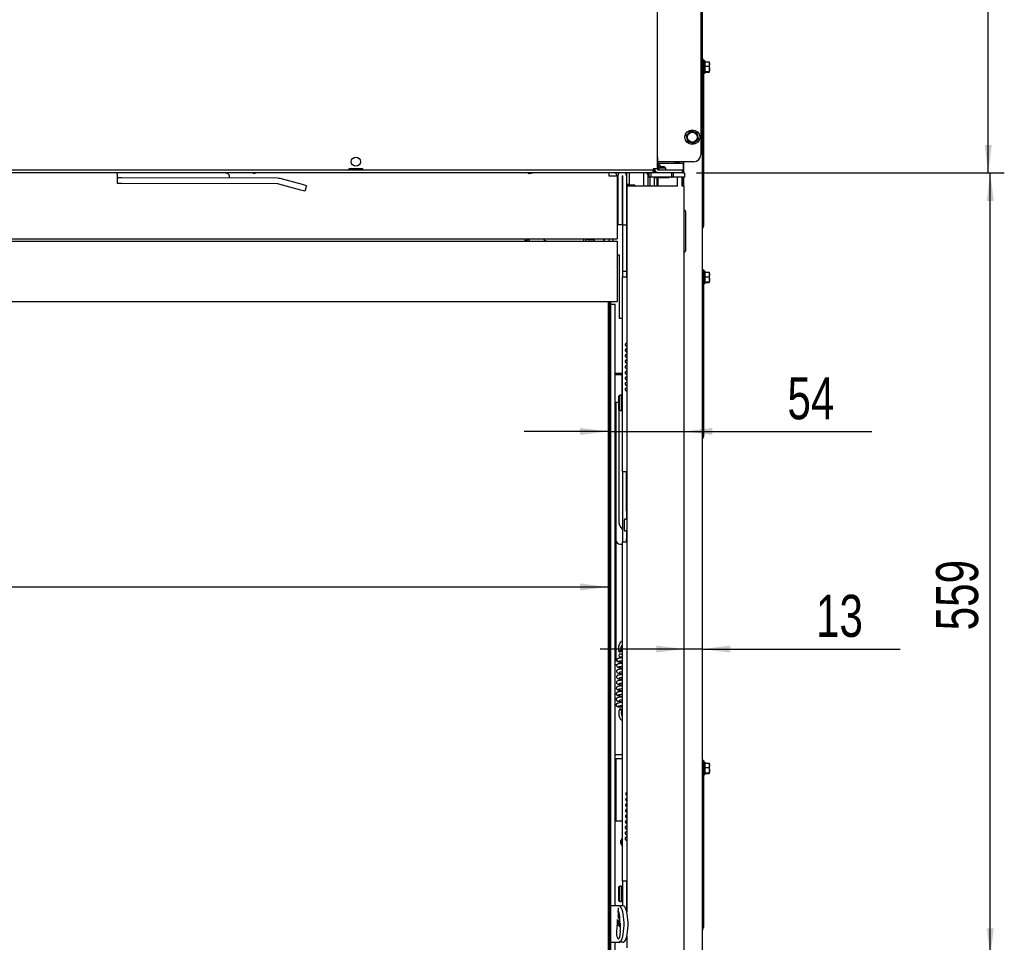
# Paper-space layout 'vooraanzicht' of a CAD drawing. Header units: millimetres. Extents: x 21 to 204, y 7 to 289.
# Tile 5 of 6: x 109 to 179, y 99 to 165. Entities that reach past the tile are written whole.
import ezdxf

# ---------------------------------------------------------------- set-up
doc = ezdxf.new("R2010")
doc.units = ezdxf.units.MM
doc.layers.add('MATEN', color=7, linetype='Continuous')
doc.styles.add('SLDTEXTSTYLE4', font='TXT', dxfattribs={"width": 0.75})
doc.dimstyles.new('SLDDIMSTYLE2', dxfattribs={"dimtxt": 3, "dimasz": 2, "dimexe": 0, "dimexo": 0.0625, "dimgap": 0.75, "dimtad": 1, "dimdec": 0, "dimlfac": 10, "dimrnd": 1e-09, "dimzin": 12, "dimdsep": 46, "dimtxsty": 'SLDTEXTSTYLE4', "dimsah": 1, "dimcen": 0.09, "dimadec": 0, "dimazin": 3, "dimtfac": 1, "dimtofl": 0, "dimtmove": 0, "dimatfit": 3, "dimfxl": 0, "dimfrac": 2, "dimtolj": 1, "dimtzin": 12, "dimarcsym": 0})
doc.dimstyles.new('SLDDIMSTYLE3', dxfattribs={"dimtxt": 3, "dimasz": 2, "dimexe": 0, "dimexo": 0.0625, "dimgap": 0.75, "dimtad": 1, "dimdec": 0, "dimlfac": 10, "dimrnd": 1e-09, "dimzin": 12, "dimdsep": 46, "dimtxsty": 'SLDTEXTSTYLE4', "dimsah": 1, "dimcen": 0.09, "dimadec": 0, "dimazin": 3, "dimtfac": 1, "dimtmove": 0, "dimatfit": 0, "dimfxl": 0, "dimfrac": 2, "dimtolj": 1, "dimtzin": 12, "dimarcsym": 0})

# ---------------------------------------------------------------- blocks, each defined once
blk = doc.blocks.new('_D_23')
at = {"layer": 'MATEN'}
for p, q in [((122.605, 225.374), (179.211, 225.374)), ((178.211, 154.234), (178.211, 225.374)), ((157.405, 154.234), (179.211, 154.234))]:
    blk.add_line(p, q, dxfattribs=at)
for points in [[(178.211, 225.374), (177.961, 223.374), (178.461, 223.374)], [(178.211, 154.234), (178.461, 156.234), (177.961, 156.234)]]:
    blk.add_solid(points, dxfattribs=at)
at = {"layer": 'MATEN', "insert": (174.343, 188.955), "char_height": 3, "attachment_point": 1, "rotation": 90, "style": 'SLDTEXTSTYLE4'}
blk.add_mtext('711', dxfattribs=at)
blk = doc.blocks.new('_D_25')
at = {"layer": 'MATEN'}
for p, q in [((151.105, 135.801), (145.105, 135.801)), ((151.105, 135.801), (156.529, 135.801)), ((156.529, 135.801), (169.897, 135.801))]:
    blk.add_line(p, q, dxfattribs=at)
for points in [[(151.105, 135.801), (149.105, 136.051), (149.105, 135.551)], [(156.529, 135.801), (158.529, 135.551), (158.529, 136.051)]]:
    blk.add_solid(points, dxfattribs=at)
at = {"layer": 'MATEN', "insert": (163.89, 139.668), "char_height": 3, "attachment_point": 1, "style": 'SLDTEXTSTYLE4'}
blk.add_mtext('54', dxfattribs=at)
blk = doc.blocks.new('_D_26')
at = {"layer": 'MATEN'}
for p, q in [((156.529, 120.284), (150.529, 120.284)), ((157.805, 120.284), (156.529, 120.284)), ((157.805, 120.284), (171.934, 120.284))]:
    blk.add_line(p, q, dxfattribs=at)
for points in [[(156.529, 120.284), (154.529, 120.534), (154.529, 120.034)], [(157.805, 120.284), (159.805, 120.034), (159.805, 120.534)]]:
    blk.add_solid(points, dxfattribs=at)
at = {"layer": 'MATEN', "insert": (165.927, 124.152), "char_height": 3, "attachment_point": 1, "style": 'SLDTEXTSTYLE4'}
blk.add_mtext('13', dxfattribs=at)
blk = doc.blocks.new('_D_29')
at = {"layer": 'MATEN', "color": 7}
blk.add_line((61.105, 124.713), (151.105, 124.713), dxfattribs=at)
for points in [[(61.105, 124.713), (63.105, 124.463), (63.105, 124.963)], [(151.105, 124.713), (149.105, 124.963), (149.105, 124.463)]]:
    blk.add_solid(points, dxfattribs=at)
at = {"layer": 'MATEN', "color": 7, "insert": (103.594, 128.581), "char_height": 3, "attachment_point": 1, "style": 'SLDTEXTSTYLE4'}
blk.add_mtext('900', dxfattribs=at)
blk = doc.blocks.new('_D_32')
at = {"layer": 'MATEN', "color": 7}
for p, q in [((157.405, 154.234), (179.356, 154.234)), ((178.356, 98.374), (178.356, 154.234)), ((157.13, 98.374), (179.356, 98.374))]:
    blk.add_line(p, q, dxfattribs=at)
for points in [[(178.356, 154.234), (178.106, 152.234), (178.606, 152.234)], [(178.356, 98.374), (178.606, 100.374), (178.106, 100.374)]]:
    blk.add_solid(points, dxfattribs=at)
at = {"layer": 'MATEN', "color": 7, "insert": (174.489, 121.618), "char_height": 3, "attachment_point": 1, "rotation": 90, "style": 'SLDTEXTSTYLE4'}
blk.add_mtext('559', dxfattribs=at)

psp = doc.layouts.new('vooraanzicht')

# ---------------------------------------------------------------- linework, layer by layer
at = {"color": 7, "linetype": 'Continuous', "lineweight": 25}
for p, q in [((154.605, 220.584), (154.605, 154.534)), ((157.705, 220.084), (157.705, 155.534)), ((157.805, 170.474), (157.805, 147.294)), ((157.905, 162.334), (157.805, 162.334)), ((157.905, 162.334), (157.905, 162.034)), ((158.005, 162.224), (157.905, 162.224)), ((158.005, 162.224), (158.005, 162.191)), ((157.905, 162.034), (157.905, 150.734)), ((158.005, 162.191), (158.005, 161.344)), ((158.005, 162.158), (158.316, 162.158)), ((158.005, 161.837), (158.316, 161.837)), ((158.316, 162.158), (158.33, 161.998)), ((158.33, 162.131), (158.316, 162.158)), ((158.33, 161.998), (158.316, 161.837)), ((158.316, 161.837), (158.33, 161.651)), ((158.33, 161.998), (158.33, 162.134)), ((158.33, 161.651), (158.33, 161.998)), ((158.33, 161.437), (158.33, 161.651)), ((157.905, 161.344), (158.005, 161.344)), ((158.005, 161.464), (158.316, 161.464)), ((158.005, 161.411), (158.316, 161.411)), ((158.316, 161.464), (158.33, 161.437)), ((158.33, 161.437), (158.316, 161.411)), ((156.828, 157.072), (156.661, 156.912)), ((156.661, 156.912), (156.717, 156.688)), ((156.717, 156.688), (156.772, 156.464)), ((157.216, 157.169), (156.994, 157.233)), ((157.438, 157.105), (157.216, 157.169)), ((157.493, 156.881), (157.438, 157.105)), ((157.549, 156.656), (157.493, 156.881)), ((156.772, 156.464), (156.994, 156.4)), ((156.994, 156.4), (157.216, 156.336)), ((157.216, 156.336), (157.383, 156.496)), ((154.655, 155.232), (154.655, 155.334)), ((154.655, 154.734), (154.655, 155.232)), ((132.61, 154.534), (132.61, 154.434)), ((133.61, 154.534), (132.61, 154.534)), ((133.61, 154.434), (133.61, 154.534)), ((154.305, 154.534), (154.305, 154.434)), ((154.605, 154.534), (154.305, 154.534)), ((154.405, 154.234), (154.405, 154.534)), ((154.705, 155.034), (154.655, 155.034)), ((154.815, 154.899), (154.655, 154.899)), ((154.699, 154.874), (154.655, 154.874)), ((154.699, 154.874), (154.699, 154.434)), ((157.205, 155.034), (154.705, 155.034)), ((154.815, 154.679), (154.715, 154.579)), ((154.715, 154.579), (154.715, 154.434)), ((155.215, 154.579), (154.715, 154.579)), ((155.995, 154.899), (154.815, 154.899)), ((155.115, 154.679), (154.815, 154.679)), ((155.215, 154.579), (155.115, 154.679)), ((155.215, 154.434), (155.215, 154.579)), ((155.855, 155.034), (155.855, 154.949)), ((155.855, 154.949), (156.155, 154.949)), ((155.855, 154.899), (155.855, 154.949)), ((156.455, 154.899), (155.995, 154.899)), ((156.155, 155.034), (156.155, 154.949)), ((156.155, 154.899), (156.155, 154.949)), ((156.455, 154.899), (156.455, 154.234)), ((156.505, 154.234), (156.505, 155.034)), ((154.305, 154.434), (57.905, 154.434)), ((154.305, 154.234), (57.905, 154.234)), ((116.095, 153.892), (116.093, 153.492)), ((116.095, 154.128), (116.095, 153.892)), ((116.395, 153.891), (116.095, 153.892)), ((127.532, 153.855), (116.395, 153.891)), ((123.936, 154.202), (123.78, 154.234)), ((124.095, 153.866), (124.095, 154.006)), ((129.294, 153.401), (127.713, 153.83)), ((145.44, 154.171), (145.38, 154.234)), ((151.155, 154.234), (151.155, 154.024)), ((151.155, 154.024), (151.755, 154.024)), ((151.755, 154.024), (151.755, 149.524)), ((151.805, 154.019), (151.805, 150.524)), ((152.105, 154.019), (152.105, 150.524)), ((152.115, 154.019), (152.115, 150.524)), ((152.415, 154.234), (152.415, 154.019)), ((152.415, 154.019), (152.415, 150.524)), ((152.615, 153.369), (152.615, 154.234)), ((153.615, 154.234), (153.615, 153.284)), ((153.82, 154.234), (153.905, 154.149)), ((153.905, 154.234), (153.905, 154.149)), ((153.905, 154.149), (154.015, 154.149)), ((153.939, 154.149), (153.939, 153.284)), ((154.015, 154.234), (154.015, 153.934)), ((154.144, 153.934), (154.015, 153.934)), ((154.105, 153.284), (154.105, 153.934)), ((154.165, 153.934), (154.144, 153.934)), ((154.165, 153.934), (154.165, 154.234)), ((155.515, 153.934), (154.165, 153.934)), ((154.305, 154.234), (154.305, 154.434)), ((154.705, 154.234), (154.305, 154.234)), ((154.405, 153.284), (154.405, 153.934)), ((154.49, 153.934), (154.465, 153.909)), ((154.465, 153.909), (154.465, 153.879)), ((155.465, 153.909), (154.465, 153.909)), ((155.465, 153.879), (154.465, 153.879)), ((154.505, 154.311), (154.505, 154.234)), ((154.605, 153.284), (154.605, 153.879)), ((154.655, 153.879), (154.655, 153.284)), ((156.405, 154.434), (154.705, 154.434)), ((156.405, 154.234), (154.705, 154.234)), ((155.465, 153.909), (155.44, 153.934)), ((155.465, 153.879), (155.465, 153.909)), ((155.615, 153.934), (155.515, 153.934)), ((155.615, 154.234), (155.615, 153.934)), ((155.615, 153.934), (155.665, 153.934)), ((155.765, 153.934), (155.665, 153.934)), ((155.765, 153.934), (155.765, 154.234)), ((155.865, 153.934), (155.765, 153.934)), ((156.44, 153.934), (155.865, 153.934)), ((156.029, 153.934), (156.029, 153.284)), ((156.379, 153.284), (156.379, 153.934)), ((156.381, 153.284), (156.381, 153.934)), ((156.405, 154.234), (156.405, 154.434)), ((156.44, 154.234), (156.405, 154.234)), ((156.44, 154.234), (156.54, 154.234)), ((156.54, 153.934), (156.44, 153.934)), ((156.455, 153.934), (156.455, 153.284)), ((156.505, 153.284), (156.505, 153.934)), ((156.54, 154.234), (156.54, 153.934)), ((116.393, 153.491), (116.093, 153.492)), ((127.531, 153.455), (116.393, 153.491)), ((129.189, 153.015), (127.609, 153.444)), ((129.583, 153.323), (129.294, 153.401)), ((129.583, 153.323), (129.479, 152.937)), ((151.805, 153.269), (151.755, 153.269)), ((151.805, 153.169), (151.755, 153.169)), ((152.115, 153.269), (152.105, 153.269)), ((152.115, 153.169), (152.105, 153.169)), ((152.415, 153.433), (152.615, 153.433)), ((152.965, 153.369), (152.415, 153.369)), ((152.429, 153.234), (152.429, 101.553)), ((156.029, 153.284), (152.479, 153.284)), ((153.015, 153.319), (153.015, 153.284)), ((156.529, 153.284), (156.379, 153.284)), ((156.455, 153.399), (156.483, 153.649)), ((156.468, 153.284), (156.455, 153.399)), ((156.483, 153.649), (156.505, 153.649)), ((156.529, 98.794), (156.529, 153.284)), ((156.529, 153.284), (156.531, 153.284)), ((156.531, 98.794), (156.531, 153.284)), ((129.479, 152.937), (129.189, 153.015)), ((151.755, 152.569), (151.805, 152.569)), ((151.755, 152.469), (151.805, 152.469)), ((152.105, 152.569), (152.115, 152.569)), ((152.105, 152.469), (152.115, 152.469)), ((151.755, 152.069), (151.805, 152.069)), ((152.105, 152.069), (152.115, 152.069)), ((152.415, 152.369), (152.429, 152.369)), ((152.415, 151.869), (152.429, 151.869)), ((152.415, 151.324), (152.429, 151.324)), ((156.61, 151.484), (156.61, 148.684)), ((152.105, 150.524), (151.805, 150.524)), ((152.115, 150.524), (152.415, 150.524)), ((152.115, 150.524), (152.115, 147.224)), ((152.415, 150.524), (152.415, 147.397)), ((157.905, 150.434), (157.805, 150.434)), ((157.851, 150.315), (157.805, 150.234)), ((157.905, 150.734), (157.905, 150.434)), ((61.005, 149.374), (151.205, 149.374)), ((61.055, 149.524), (151.155, 149.524)), ((145.155, 149.524), (145.155, 149.374)), ((145.176, 149.374), (145.41, 149.509)), ((145.41, 149.509), (145.428, 149.479)), ((145.428, 149.479), (145.488, 149.374)), ((149.347, 149.524), (149.347, 149.374)), ((149.505, 149.524), (149.505, 149.374)), ((149.805, 149.494), (149.505, 149.494)), ((149.805, 149.524), (149.805, 149.494)), ((149.805, 149.504), (149.815, 149.494)), ((149.815, 149.524), (149.815, 149.494)), ((149.815, 149.494), (150.105, 149.494)), ((150.105, 149.494), (150.105, 149.524)), ((150.105, 149.494), (150.111, 149.5)), ((150.111, 149.524), (150.111, 149.374)), ((150.765, 149.524), (150.765, 149.374)), ((150.805, 149.524), (150.835, 149.494)), ((150.835, 149.524), (150.835, 149.494)), ((150.835, 149.494), (150.865, 149.494)), ((150.865, 149.524), (150.865, 149.494)), ((151.176, 149.423), (151.127, 149.374)), ((151.155, 149.524), (151.755, 149.524)), ((151.205, 149.524), (151.205, 149.493)), ((151.205, 149.374), (151.755, 149.374)), ((151.455, 149.524), (151.455, 149.493)), ((151.755, 149.374), (151.755, 145.074)), ((151.915, 148.364), (151.755, 148.364)), ((151.915, 143.864), (151.915, 148.364)), ((152.115, 147.224), (152.415, 147.224)), ((152.115, 147.224), (152.115, 146.824)), ((152.115, 146.824), (152.429, 146.824)), ((152.115, 132.924), (152.115, 146.824)), ((152.415, 147.397), (152.415, 146.874)), ((152.415, 146.874), (152.429, 146.874)), ((152.415, 146.824), (152.415, 146.874)), ((157.905, 147.334), (157.805, 147.334)), ((157.805, 147.294), (157.805, 147.034)), ((157.805, 147.034), (157.805, 135.734)), ((157.905, 147.334), (157.905, 147.034)), ((158.005, 147.224), (157.905, 147.224)), ((157.905, 147.034), (157.905, 135.734)), ((158.005, 147.224), (158.005, 147.191)), ((158.005, 147.191), (158.005, 146.344)), ((158.005, 147.158), (158.316, 147.158)), ((158.005, 146.837), (158.316, 146.837)), ((158.316, 147.158), (158.33, 146.998)), ((158.33, 147.131), (158.316, 147.158)), ((158.33, 146.998), (158.316, 146.837)), ((158.316, 146.837), (158.33, 146.651)), ((158.33, 146.998), (158.33, 147.134)), ((158.33, 146.651), (158.33, 146.998)), ((157.905, 146.344), (158.005, 146.344)), ((158.005, 146.464), (158.316, 146.464)), ((158.005, 146.411), (158.316, 146.411)), ((158.316, 146.464), (158.33, 146.437)), ((158.33, 146.437), (158.316, 146.411)), ((158.33, 146.437), (158.33, 146.651)), ((61.005, 145.074), (151.205, 145.074)), ((151.105, 145.074), (151.105, 98.774)), ((151.205, 145.074), (151.205, 98.774)), ((151.205, 145.074), (151.755, 145.074)), ((151.305, 144.874), (151.305, 145.074)), ((151.305, 144.874), (151.605, 144.874)), ((151.305, 101.974), (151.305, 144.874)), ((151.605, 101.974), (151.605, 144.874)), ((152.115, 143.864), (151.915, 143.864)), ((152.404, 141.887), (152.429, 141.876)), ((151.64, 139.964), (152.115, 139.964)), ((151.64, 139.864), (151.64, 139.964)), ((151.64, 139.864), (152.1, 139.864)), ((151.655, 139.964), (151.655, 139.864)), ((151.855, 139.964), (151.855, 139.864)), ((152.1, 138.183), (152.1, 139.864)), ((152.404, 139.885), (152.431, 139.875)), ((152.115, 139.114), (152.1, 139.114)), ((151.915, 138.378), (151.865, 138.328)), ((151.915, 137.288), (151.915, 138.378)), ((151.915, 138.378), (151.965, 138.378)), ((152.065, 138.383), (151.965, 138.383)), ((151.965, 138.383), (151.965, 138.378)), ((152.065, 137.283), (152.065, 138.383)), ((152.1, 138.614), (152.115, 138.614)), ((151.64, 137.864), (151.605, 137.864)), ((151.865, 137.864), (151.64, 137.864)), ((151.655, 137.864), (151.655, 128.074)), ((151.855, 137.864), (151.855, 129.474)), ((151.865, 137.339), (151.865, 138.328)), ((152.115, 138.183), (152.085, 138.183)), ((151.865, 137.339), (151.915, 137.288)), ((151.965, 137.288), (151.915, 137.288)), ((151.965, 137.288), (151.965, 137.283)), ((151.965, 137.283), (152.065, 137.283)), ((152.085, 137.483), (152.115, 137.483)), ((152.115, 136.993), (152.104, 136.974)), ((152.104, 136.974), (152.115, 136.956)), ((157.805, 135.734), (157.805, 135.474)), ((157.905, 135.734), (157.905, 135.434)), ((157.805, 135.474), (157.805, 112.294)), ((157.905, 135.434), (157.805, 135.434)), ((157.851, 135.315), (157.805, 135.234)), ((152.429, 132.924), (152.115, 132.924)), ((152.115, 132.924), (152.115, 127.924)), ((152.415, 130.133), (152.415, 132.924)), ((152.115, 129.993), (152.104, 129.974)), ((152.104, 129.974), (152.115, 129.956)), ((152.415, 130.133), (152.429, 130.133)), ((152.415, 130.133), (152.415, 129.833)), ((152.265, 128.753), (152.265, 129.503)), ((152.429, 129.553), (152.315, 129.553)), ((152.415, 129.833), (152.415, 129.663)), ((152.415, 129.663), (152.415, 129.563)), ((152.415, 129.563), (152.429, 129.563)), ((152.415, 129.563), (152.415, 129.553)), ((152.315, 128.703), (152.415, 128.703)), ((152.415, 128.703), (152.429, 128.703)), ((152.415, 128.703), (152.415, 128.603)), ((152.415, 128.603), (152.415, 128.433)), ((151.655, 128.074), (151.655, 119.474)), ((152.115, 127.924), (152.429, 127.924)), ((152.115, 103.724), (152.115, 127.924)), ((152.415, 128.433), (152.415, 128.133)), ((152.415, 128.133), (152.429, 128.133)), ((152.415, 127.924), (152.415, 128.133)), ((151.955, 127.774), (152.115, 127.774)), ((151.605, 119.474), (151.718, 119.474)), ((152.027, 119.726), (152.115, 119.724)), ((152.115, 119.924), (152.029, 119.925)), ((152.064, 119.725), (152.109, 119.724)), ((151.605, 119.174), (151.743, 119.174)), ((151.822, 116.168), (151.829, 116.168)), ((151.864, 116.239), (151.864, 116.236)), ((152.109, 116.164), (152.115, 116.164)), ((151.605, 112.774), (152.115, 112.774)), ((151.605, 112.474), (152.115, 112.474)), ((151.655, 112.474), (151.655, 108.024)), ((157.905, 112.334), (157.805, 112.334)), ((157.805, 112.294), (157.805, 112.034)), ((157.805, 112.034), (157.805, 100.734)), ((157.905, 112.334), (157.905, 112.034)), ((158.005, 112.224), (157.905, 112.224)), ((157.905, 112.034), (157.905, 100.734)), ((158.005, 112.224), (158.005, 112.191)), ((158.005, 112.191), (158.005, 111.344)), ((158.005, 112.158), (158.316, 112.158)), ((158.005, 111.837), (158.316, 111.837)), ((158.316, 112.158), (158.33, 111.998)), ((158.33, 112.131), (158.316, 112.158)), ((158.33, 111.998), (158.316, 111.837)), ((158.316, 111.837), (158.33, 111.651)), ((158.33, 111.998), (158.33, 112.134)), ((158.33, 111.651), (158.33, 111.998)), ((157.905, 111.344), (158.005, 111.344)), ((158.005, 111.464), (158.316, 111.464)), ((158.005, 111.411), (158.316, 111.411)), ((158.316, 111.464), (158.33, 111.437)), ((158.33, 111.437), (158.316, 111.411)), ((158.33, 111.437), (158.33, 111.651)), ((151.605, 108.024), (152.115, 108.024)), ((152.407, 107.858), (152.429, 107.847)), ((151.915, 103.378), (151.865, 103.328)), ((151.865, 102.339), (151.865, 103.328)), ((151.915, 102.288), (151.915, 103.378)), ((151.915, 103.378), (151.965, 103.378)), ((152.065, 103.383), (151.965, 103.383)), ((151.965, 103.383), (151.965, 103.378)), ((152.065, 102.283), (152.065, 103.383)), ((152.429, 103.724), (152.115, 103.724)), ((152.115, 103.724), (152.115, 101.974)), ((152.415, 103.724), (152.415, 101.606)), ((152.115, 103.183), (152.085, 103.183)), ((151.305, 101.974), (151.313, 101.974)), ((151.305, 99.374), (151.305, 101.974)), ((151.305, 101.974), (151.305, 101.974)), ((151.333, 101.974), (151.313, 101.974)), ((151.877, 101.974), (151.333, 101.974)), ((151.865, 102.339), (151.915, 102.288)), ((152.165, 101.974), (151.877, 101.974)), ((151.965, 102.288), (151.915, 102.288)), ((151.965, 102.288), (151.965, 102.283)), ((151.965, 102.283), (152.065, 102.283)), ((152.085, 102.483), (152.115, 102.483)), ((151.802, 100.597), (151.907, 100.597)), ((151.831, 100.611), (151.908, 100.611)), ((151.93, 100.47), (151.958, 100.47)), ((157.805, 100.734), (157.805, 100.474)), ((157.805, 100.474), (157.805, 95.534)), ((157.905, 100.434), (157.805, 100.434)), ((157.905, 100.734), (157.905, 100.434)), ((152.429, 99.795), (152.429, 98.984)), ((157.851, 100.315), (157.805, 100.234)), ((151.313, 99.374), (151.305, 99.374)), ((151.305, 99.374), (151.305, 99.374)), ((151.305, 98.774), (151.305, 99.374)), ((151.313, 99.374), (151.333, 99.374)), ((151.333, 99.374), (151.877, 99.374)), ((151.605, 98.774), (151.605, 99.374)), ((152.165, 99.374), (151.877, 99.374)), ((152.394, 99.674), (152.429, 99.674))]:
    psp.add_line(p, q, dxfattribs=at)
at = {"color": 7, "linetype": 'Continuous', "lineweight": 25, "flags": 128}
for points in [[(125.756, 154.234), (125.79, 154.229), (125.855, 154.224)], [(125.855, 154.224), (125.92, 154.229), (125.955, 154.234)], [(149.771, 149.494), (149.759, 149.465), (149.713, 149.374)], [(152.436, 138.905), (152.406, 138.898), (152.35, 138.865), (152.325, 138.832), (152.32, 138.818), (152.317, 138.806), (152.316, 138.795), (152.316, 138.79), (152.316, 138.785), (152.317, 138.773), (152.321, 138.759), (152.33, 138.741), (152.347, 138.722), (152.377, 138.704), (152.421, 138.697), (152.421, 138.697)], [(152.026, 120.125), (152.047, 120.141), (152.055, 120.153), (152.048, 120.162), (152.028, 120.166), (151.997, 120.163), (151.96, 120.155), (151.923, 120.142), (151.892, 120.127), (151.871, 120.112), (151.863, 120.1), (151.87, 120.091), (151.891, 120.087), (151.922, 120.09), (151.958, 120.098), (151.995, 120.111), (152.026, 120.125)], [(152.109, 119.724), (152.109, 119.724), (152.112, 119.724)], [(152.075, 115.964), (152.045, 115.982), (152.009, 115.997), (151.973, 116.007), (151.942, 116.011), (151.922, 116.008), (151.915, 115.998), (151.922, 115.984), (151.942, 115.966), (151.973, 115.949), (152.009, 115.933), (152.044, 115.923), (152.075, 115.919), (152.095, 115.922), (152.102, 115.932), (152.095, 115.947), (152.075, 115.964)], [(152.115, 106.712), (152.084, 106.621), (152.065, 106.474)], [(152.065, 106.474), (152.084, 106.328), (152.115, 106.237)], [(151.877, 99.374), (151.936, 99.392), (151.993, 99.445), (152.047, 99.531), (152.097, 99.648), (152.14, 99.794), (152.177, 99.963), (152.205, 100.152), (152.224, 100.355), (152.234, 100.567), (152.234, 100.782), (152.224, 100.993), (152.205, 101.196), (152.177, 101.385), (152.14, 101.555), (152.097, 101.7), (152.047, 101.818), (151.993, 101.904), (151.936, 101.957), (151.877, 101.974)], [(152.165, 99.374), (152.224, 99.392), (152.281, 99.445), (152.336, 99.531), (152.385, 99.648), (152.429, 99.794), (152.465, 99.963), (152.493, 100.152), (152.512, 100.355), (152.522, 100.567), (152.522, 100.782), (152.512, 100.993), (152.493, 101.196), (152.465, 101.385), (152.429, 101.555), (152.385, 101.7), (152.336, 101.818), (152.281, 101.904), (152.224, 101.957), (152.165, 101.974)], [(151.697, 100.16), (151.699, 100.025), (151.71, 99.897), (151.73, 99.784), (151.758, 99.695), (151.791, 99.636), (151.828, 99.611), (151.865, 99.623), (151.9, 99.67), (151.93, 99.749), (151.953, 99.854), (151.967, 99.978), (151.972, 100.111), (151.967, 100.245)]]:
    psp.add_lwpolyline(points, dxfattribs=at)
at = {"color": 7, "linetype": 'Continuous', "lineweight": 25}
for centre, radius in [((157.105, 156.784), 0.525), ((157.105, 156.784), 0.35), ((133.11, 155.034), 0.325)]:
    psp.add_circle(centre, radius, dxfattribs=at)
for centre, radius, start, end in [((157.105, 156.784), 0.4, 133.92669, 193.92669), ((157.105, 156.784), 0.4, 193.92669, 253.92669), ((157.105, 156.784), 0.4, 73.92669, 133.92669), ((157.105, 156.784), 0.4, 13.92669, 73.92669), ((157.105, 156.784), 0.4, 313.92669, 13.92669), ((157.105, 156.784), 0.4, 253.92669, 313.92669), ((154.63, 155.334), 0.025, 0, 180), ((157.205, 155.534), 0.5, 270, 0), ((154.705, 154.534), 0.3, 180, 270), ((154.63, 154.734), 0.025, 180, 360), ((154.705, 154.534), 0.1, 180, 270), ((154.319, 154.399), 0.608, 27.42354, 51.38111), ((115.895, 154.129), 0.2, 359.81428, 31.7208), ((123.895, 154.006), 0.2, 359.81428, 78.31367), ((127.53, 153.155), 0.7, 74.81428, 89.81428), ((145.605, 154.724), 0.5, 258.52166, 281.47834), ((151.355, 153.924), 0.4, 14.47751, 50.80503), ((152.11, 154.019), 0.305, 135.17708, 180), ((152.11, 154.019), 0.005, 0, 180), ((152.11, 154.019), 0.305, 0, 44.82292), ((127.53, 153.155), 0.3, 74.81428, 89.81428), ((152.479, 153.234), 0.05, 90.0007, 180.0007), ((152.965, 153.319), 0.05, 0, 90), ((156.51, 151.484), 0.1, 0, 77.85338), ((157.505, 150.515), 0.4, 330, 348.40679), ((145.67, 149.659), 0.3, 206.79614, 210), ((146.847, 149.864), 0.5, 222.84364, 258.52166), ((151.105, 149.493), 0.1, 315, 360), ((151.105, 149.493), 0.35, 340.08155, 360), ((156.51, 148.684), 0.1, 282.14662, 0), ((152.085, 138.203), 0.02, 180, 270), ((152.085, 137.463), 0.02, 90, 180), ((157.505, 135.515), 0.4, 330, 348.40679), ((152.855, 129.474), 1, 180, 222.26858), ((152.315, 129.503), 0.05, 90, 180), ((152.315, 128.753), 0.05, 180, 270), ((151.955, 128.074), 0.3, 180, 270), ((151.822, 116.258), 0.0896, 256.88436, 349.5764), ((152.255, 106.524), 0.275, 120.60329, 233.13754), ((152.085, 103.203), 0.02, 180, 270), ((153.427, 101.574), 1.626, 170.61733, 189.36058), ((153.49, 101.704), 1.673, 175.36427, 190.30638), ((152.085, 102.463), 0.02, 90, 180), ((150.833, 101.146), 1.002, 357.4347, 9.38714), ((151.158, 101.273), 0.698, 345.69798, 10.8281), ((150.665, 101.084), 1.282, 350.7115, 19.53044), ((150.623, 101.245), 1.278, 349.9656, 12.0436), ((153.688, 100.124), 1.991, 167.70646, 178.97683), ((150.301, 100.846), 1.472, 348.32173, 6.03511), ((151.058, 100.788), 0.739, 358.54464, 16.75766), ((154.096, 100.764), 2.3, 179.88558, 184.17671), ((151.838, 100.56), 0.0513, 97.02061, 133.61004), ((155.416, 100.378), 3.592, 169.66761, 176.29278), ((154.934, 100.485), 3.029, 172.57007, 178.97101), ((151.458, 100.34), 0.49, 15.39358, 24.04558), ((153.383, 100.408), 1.454, 166.84191, 177.56481), ((155.246, 100.492), 3.288, 175.68747, 184.31253), ((157.505, 100.515), 0.4, 330, 348.40679)]:
    psp.add_arc(centre, radius, start, end, dxfattribs=at)
for points, knots in [([(158.33, 161.651), (158.328, 161.604), (158.326, 161.541), (158.318, 161.479), (158.316, 161.464)], [0, 0, 0, 0, 0.750835, 1, 1, 1, 1]), ([(156.994, 157.233), (156.98, 157.219), (156.925, 157.166), (156.869, 157.113), (156.828, 157.072)], [0, 0, 0, 0, 0.247809, 1, 1, 1, 1]), ([(157.383, 156.496), (157.424, 156.536), (157.48, 156.59), (157.535, 156.643), (157.549, 156.656)], [0, 0, 0, 0, 0.752191, 1, 1, 1, 1]), ([(145.721, 154.238), (145.714, 154.236), (145.619, 154.214), (145.526, 154.192), (145.44, 154.171)], [0, 0, 0, 0, 0.0702006, 1, 1, 1, 1]), ([(156.483, 153.649), (156.482, 153.649), (156.465, 153.649), (156.46, 153.649), (156.455, 153.649)], [0, 0, 0, 0, 0.048225, 1, 1, 1, 1]), ([(158.33, 146.651), (158.328, 146.604), (158.326, 146.541), (158.318, 146.479), (158.316, 146.464)], [0, 0, 0, 0, 0.750835, 1, 1, 1, 1]), ([(152.429, 142.101), (152.423, 142.1), (152.408, 142.098), (152.379, 142.086), (152.347, 142.061), (152.327, 142.028), (152.32, 141.998), (152.322, 141.974), (152.333, 141.946), (152.351, 141.919), (152.374, 141.898), (152.401, 141.88), (152.422, 141.877), (152.429, 141.875)], [0, 0, 0, 0, 0.041114, 0.103384, 0.225956, 0.344428, 0.459614, 0.576137, 0.706814, 0.780529, 0.861317, 0.950049, 1, 1, 1, 1]), ([(152.429, 141.301), (152.416, 141.298), (152.382, 141.289), (152.354, 141.27), (152.326, 141.233), (152.319, 141.198), (152.32, 141.178), (152.325, 141.154), (152.348, 141.113), (152.397, 141.092), (152.429, 141.078)], [0, 0, 0, 0, 0.122667, 0.322023, 0.406804, 0.483153, 0.524691, 0.579512, 0.730023, 1, 1, 1, 1]), ([(152.429, 141.702), (152.418, 141.699), (152.388, 141.693), (152.353, 141.665), (152.329, 141.632), (152.32, 141.602), (152.32, 141.577), (152.328, 141.549), (152.344, 141.523), (152.365, 141.501), (152.395, 141.482), (152.421, 141.478), (152.435, 141.476)], [0, 0, 0, 0, 0.078299, 0.215461, 0.344175, 0.462861, 0.574807, 0.693775, 0.759658, 0.83191, 0.912005, 1, 1, 1, 1]), ([(152.402, 141.495), (152.399, 141.489), (152.397, 141.482), (152.425, 141.476), (152.429, 141.475)], [0, 0, 0, 0, 0.83852, 1, 1, 1, 1]), ([(152.429, 140.503), (152.418, 140.5), (152.391, 140.493), (152.367, 140.482), (152.333, 140.447), (152.319, 140.413), (152.317, 140.385), (152.321, 140.361), (152.33, 140.339), (152.348, 140.314), (152.373, 140.294), (152.412, 140.283), (152.429, 140.278)], [0, 0, 0, 0, 0.1070541, 0.2705941, 0.3460621, 0.4272209, 0.4932712, 0.5456696, 0.5858929, 0.6413006, 0.8369636, 1, 1, 1, 1]), ([(152.429, 140.904), (152.412, 140.898), (152.388, 140.891), (152.366, 140.878), (152.343, 140.859), (152.322, 140.825), (152.317, 140.785), (152.324, 140.751), (152.348, 140.712), (152.39, 140.684), (152.42, 140.678), (152.429, 140.675)], [0, 0, 0, 0, 0.187021, 0.25936, 0.329723, 0.418522, 0.507447, 0.598348, 0.69634, 0.902312, 1, 1, 1, 1]), ([(152.433, 140.102), (152.424, 140.101), (152.406, 140.099), (152.374, 140.086), (152.343, 140.061), (152.323, 140.028), (152.317, 139.998), (152.32, 139.973), (152.331, 139.945), (152.351, 139.918), (152.375, 139.897), (152.401, 139.88), (152.422, 139.876), (152.429, 139.874)], [0, 0, 0, 0, 0.058651, 0.118007, 0.235355, 0.349903, 0.463016, 0.579234, 0.710593, 0.784716, 0.865739, 0.954345, 1, 1, 1, 1]), ([(152.429, 139.303), (152.399, 139.292), (152.348, 139.273), (152.313, 139.214), (152.319, 139.155), (152.342, 139.124), (152.382, 139.09), (152.417, 139.082), (152.429, 139.079)], [0, 0, 0, 0, 0.270289, 0.458467, 0.586124, 0.729638, 0.910221, 1, 1, 1, 1]), ([(152.429, 139.703), (152.416, 139.7), (152.384, 139.693), (152.348, 139.664), (152.325, 139.631), (152.317, 139.601), (152.317, 139.577), (152.325, 139.549), (152.342, 139.522), (152.363, 139.501), (152.393, 139.482), (152.419, 139.478), (152.433, 139.476)], [0, 0, 0, 0, 0.093697, 0.224987, 0.348635, 0.463553, 0.573455, 0.691962, 0.758095, 0.830809, 0.911462, 1, 1, 1, 1]), ([(152.398, 139.494), (152.396, 139.487), (152.395, 139.48), (152.431, 139.472), (152.432, 139.472)], [0, 0, 0, 0, 0.993503, 1, 1, 1, 1]), ([(152.399, 138.692), (152.398, 138.691), (152.393, 138.686), (152.403, 138.68), (152.424, 138.674), (152.429, 138.673)], [0, 0, 0, 0, 0.167302, 0.796389, 1, 1, 1, 1]), ([(152.115, 120.869), (152.108, 120.866), (152.068, 120.849), (152.003, 120.789), (151.928, 120.693), (151.871, 120.575), (151.837, 120.443), (151.827, 120.304), (151.839, 120.187), (151.857, 120.12), (151.864, 120.097)], [0, 0, 0, 0, 0.027558, 0.170924, 0.317312, 0.466316, 0.616767, 0.767813, 0.919329, 1, 1, 1, 1]), ([(152.055, 120.156), (152.05, 120.173), (152.036, 120.224), (152.027, 120.318), (152.039, 120.429), (152.068, 120.529), (152.1, 120.58), (152.115, 120.604)], [0, 0, 0, 0, 0.1144166, 0.343423, 0.5728188, 0.8012809, 1, 1, 1, 1]), ([(151.838, 119.617), (151.819, 119.613), (151.781, 119.606), (151.741, 119.574), (151.719, 119.54), (151.711, 119.509), (151.713, 119.483), (151.724, 119.454), (151.743, 119.426), (151.767, 119.404), (151.8, 119.383), (151.829, 119.378), (151.844, 119.375)], [0, 0, 0, 0, 0.115051, 0.23094, 0.344253, 0.455136, 0.567312, 0.690854, 0.759324, 0.833418, 0.913807, 1, 1, 1, 1]), ([(152.115, 119.664), (152.097, 119.662), (152.038, 119.656), (151.95, 119.643), (151.86, 119.628), (151.799, 119.61), (151.792, 119.598), (151.789, 119.592)], [0, 0, 0, 0, 0.087511, 0.297173, 0.51789, 0.753296, 1, 1, 1, 1]), ([(151.791, 119.397), (151.796, 119.392), (151.806, 119.383), (151.866, 119.365), (151.964, 119.344), (152.072, 119.329), (152.115, 119.323)], [0, 0, 0, 0, 0.204142, 0.398412, 0.761162, 1, 1, 1, 1]), ([(151.84, 119.401), (151.84, 119.406), (151.842, 119.417), (151.898, 119.433), (151.989, 119.449), (152.065, 119.459), (152.112, 119.464), (152.115, 119.465)], [0, 0, 0, 0, 0.228803, 0.491876, 0.742495, 0.982172, 1, 1, 1, 1]), ([(152.029, 119.925), (152.02, 119.926), (151.996, 119.926), (151.976, 119.926), (151.971, 119.926), (151.969, 119.926), (151.967, 119.926), (151.965, 119.926), (151.957, 119.926), (151.945, 119.924), (151.927, 119.918), (151.905, 119.905), (151.884, 119.883), (151.869, 119.85), (151.867, 119.814), (151.877, 119.782), (151.894, 119.759), (151.911, 119.744), (151.928, 119.734), (151.943, 119.729), (151.954, 119.727), (151.961, 119.727), (151.964, 119.726), (151.965, 119.726), (151.966, 119.726), (151.967, 119.726), (151.969, 119.726), (151.976, 119.726), (152.005, 119.726), (152.041, 119.725), (152.062, 119.725), (152.064, 119.725)], [0, 0, 0, 0, 0.0596006, 0.1627261, 0.2159265, 0.2241367, 0.2269789, 0.2299061, 0.2376902, 0.261639, 0.2881285, 0.323794, 0.3767003, 0.4303971, 0.4861591, 0.5387068, 0.5809344, 0.6165402, 0.6463608, 0.6703134, 0.6879825, 0.6988939, 0.7019426, 0.7040276, 0.7064489, 0.7106466, 0.7214012, 0.7881852, 0.8885837, 0.9881353, 1, 1, 1, 1]), ([(151.969, 119.726), (151.969, 119.726), (151.97, 119.726), (151.979, 119.726), (152, 119.726), (152.021, 119.726), (152.027, 119.726)], [0, 0, 0, 0, 0.091964, 0.372351, 0.82922, 1, 1, 1, 1]), ([(152.115, 118.866), (152.076, 118.861), (151.989, 118.851), (151.878, 118.833), (151.791, 118.81), (151.746, 118.788), (151.724, 118.765), (151.71, 118.745), (151.7, 118.712), (151.701, 118.682), (151.71, 118.649), (151.735, 118.616), (151.763, 118.597), (151.804, 118.579), (151.869, 118.562), (151.958, 118.544), (152.048, 118.53), (152.098, 118.523), (152.115, 118.521)], [0, 0, 0, 0, 0.091116, 0.20288, 0.309989, 0.400059, 0.4309, 0.452137, 0.489362, 0.515405, 0.548783, 0.582389, 0.628362, 0.682371, 0.770537, 0.886706, 0.961142, 1, 1, 1, 1]), ([(152.115, 119.265), (152.068, 119.259), (151.959, 119.246), (151.844, 119.229), (151.745, 119.19), (151.705, 119.127), (151.705, 119.088), (151.718, 119.052), (151.736, 119.024), (151.764, 119), (151.796, 118.984), (151.816, 118.981), (151.827, 118.979)], [0, 0, 0, 0, 0.162694, 0.379324, 0.581851, 0.688421, 0.796327, 0.834368, 0.879555, 0.934116, 0.965696, 1, 1, 1, 1]), ([(151.783, 119.006), (151.783, 119), (151.785, 118.987), (151.851, 118.967), (151.95, 118.947), (152.042, 118.932), (152.101, 118.924), (152.115, 118.922)], [0, 0, 0, 0, 0.23193, 0.486836, 0.720876, 0.932018, 1, 1, 1, 1]), ([(151.828, 119.007), (151.838, 119.014), (151.859, 119.026), (151.949, 119.043), (152.038, 119.056), (152.1, 119.063), (152.115, 119.065)], [0, 0, 0, 0, 0.3194493, 0.6201128, 0.9058811, 1, 1, 1, 1]), ([(152.115, 118.067), (152.099, 118.065), (152.043, 118.059), (151.924, 118.043), (151.805, 118.029), (151.714, 117.97), (151.693, 117.93), (151.686, 117.894), (151.702, 117.837), (151.759, 117.789), (151.876, 117.756), (152.01, 117.734), (152.088, 117.723), (152.115, 117.72)], [0, 0, 0, 0, 0.0354786, 0.1247723, 0.2993499, 0.4162614, 0.4659148, 0.4970215, 0.5502484, 0.6302387, 0.827411, 0.9398135, 1, 1, 1, 1]), ([(152.115, 118.466), (152.094, 118.464), (152.014, 118.455), (151.914, 118.441), (151.821, 118.423), (151.767, 118.403), (151.729, 118.382), (151.699, 118.336), (151.693, 118.296), (151.699, 118.262), (151.722, 118.222), (151.774, 118.186), (151.826, 118.172), (151.898, 118.155), (151.988, 118.139), (152.064, 118.127), (152.112, 118.121), (152.115, 118.12)], [0, 0, 0, 0, 0.0453033, 0.172927, 0.2761003, 0.3575146, 0.420613, 0.459138, 0.4977066, 0.534581, 0.5714337, 0.6509581, 0.743524, 0.8112459, 0.8953048, 0.994273, 1, 1, 1, 1]), ([(151.869, 118.231), (151.869, 118.231), (151.867, 118.228), (151.882, 118.234), (151.91, 118.239), (151.962, 118.248), (152.03, 118.257), (152.089, 118.264), (152.115, 118.267)], [0, 0, 0, 0, 0.021607, 0.148176, 0.313549, 0.528144, 0.79538, 1, 1, 1, 1]), ([(151.886, 118.638), (151.886, 118.637), (151.884, 118.632), (151.9, 118.636), (151.946, 118.643), (152.022, 118.656), (152.095, 118.664), (152.115, 118.666)], [0, 0, 0, 0, 0.054859, 0.226791, 0.41742, 0.844433, 1, 1, 1, 1]), ([(151.808, 117.616), (151.799, 117.615), (151.78, 117.613), (151.746, 117.599), (151.712, 117.574), (151.69, 117.54), (151.682, 117.509), (151.685, 117.483), (151.697, 117.453), (151.717, 117.425), (151.742, 117.403), (151.776, 117.381), (151.805, 117.376), (151.821, 117.373)], [0, 0, 0, 0, 0.0556424, 0.1123192, 0.2255642, 0.3372815, 0.4479941, 0.5613879, 0.6870426, 0.7567025, 0.8319172, 0.9132166, 1, 1, 1, 1]), ([(151.765, 117.395), (151.776, 117.388), (151.798, 117.374), (151.888, 117.354), (151.995, 117.336), (152.078, 117.324), (152.115, 117.319)], [0, 0, 0, 0, 0.284814, 0.550161, 0.799085, 1, 1, 1, 1]), ([(152.115, 117.668), (152.09, 117.665), (152.004, 117.656), (151.883, 117.639), (151.827, 117.625), (151.799, 117.618)], [0, 0, 0, 0, 0.174231, 0.585662, 1, 1, 1, 1]), ([(151.815, 117.401), (151.814, 117.406), (151.812, 117.416), (151.864, 117.432), (151.948, 117.447), (152.035, 117.459), (152.096, 117.466), (152.115, 117.468)], [0, 0, 0, 0, 0.192939, 0.444842, 0.678322, 0.895774, 1, 1, 1, 1]), ([(151.86, 117.83), (151.86, 117.829), (151.86, 117.827), (151.904, 117.839), (151.985, 117.852), (152.063, 117.862), (152.105, 117.866), (152.115, 117.867)], [0, 0, 0, 0, 0.092889, 0.346998, 0.698457, 0.92698, 1, 1, 1, 1]), ([(152.115, 116.869), (152.114, 116.869), (152.06, 116.863), (151.967, 116.852), (151.846, 116.833), (151.759, 116.81), (151.715, 116.786), (151.691, 116.761), (151.675, 116.731), (151.67, 116.698), (151.677, 116.661), (151.698, 116.624), (151.736, 116.595), (151.78, 116.578), (151.853, 116.559), (151.951, 116.541), (152.047, 116.527), (152.098, 116.52), (152.115, 116.517)], [0, 0, 0, 0, 0.002829, 0.112748, 0.219245, 0.322645, 0.413202, 0.443518, 0.464003, 0.507432, 0.536017, 0.565859, 0.619538, 0.685767, 0.773151, 0.890413, 0.963775, 1, 1, 1, 1]), ([(151.816, 117.221), (151.795, 117.217), (151.755, 117.21), (151.712, 117.177), (151.687, 117.143), (151.677, 117.112), (151.677, 117.086), (151.686, 117.057), (151.704, 117.029), (151.726, 117.007), (151.757, 116.987), (151.784, 116.982), (151.799, 116.979)], [0, 0, 0, 0, 0.12585, 0.251022, 0.370786, 0.483836, 0.593363, 0.710073, 0.773968, 0.843084, 0.91847, 1, 1, 1, 1]), ([(151.754, 117.006), (151.756, 116.999), (151.761, 116.985), (151.831, 116.965), (151.93, 116.945), (152.029, 116.93), (152.094, 116.921), (152.115, 116.918)], [0, 0, 0, 0, 0.244133, 0.4831884, 0.7037144, 0.9030561, 1, 1, 1, 1]), ([(152.115, 117.268), (152.074, 117.264), (151.998, 117.255), (151.908, 117.242), (151.836, 117.23), (151.782, 117.216), (151.768, 117.206), (151.761, 117.201)], [0, 0, 0, 0, 0.213125, 0.39575, 0.586406, 0.788439, 1, 1, 1, 1]), ([(151.799, 117.005), (151.807, 117.012), (151.823, 117.024), (151.908, 117.041), (152.007, 117.056), (152.084, 117.065), (152.115, 117.069)], [0, 0, 0, 0, 0.290361, 0.564682, 0.826083, 1, 1, 1, 1]), ([(151.865, 116.641), (151.865, 116.639), (151.864, 116.634), (151.888, 116.639), (151.944, 116.648), (152.02, 116.659), (152.092, 116.667), (152.115, 116.669)], [0, 0, 0, 0, 0.118587, 0.279944, 0.456057, 0.826938, 1, 1, 1, 1]), ([(151.866, 116.436), (151.83, 116.429), (151.764, 116.417), (151.706, 116.383), (151.681, 116.354), (151.672, 116.332), (151.668, 116.319), (151.667, 116.307), (151.666, 116.295), (151.667, 116.282), (151.671, 116.267), (151.68, 116.249), (151.697, 116.228), (151.72, 116.213), (151.745, 116.205), (151.76, 116.205), (151.767, 116.204)], [0, 0, 0, 0, 0.252786, 0.458523, 0.601875, 0.648756, 0.679982, 0.702609, 0.721666, 0.743136, 0.770908, 0.807758, 0.856497, 0.919934, 0.957944, 1, 1, 1, 1]), ([(151.744, 116.203), (151.743, 116.202), (151.738, 116.196), (151.754, 116.186), (151.786, 116.176), (151.801, 116.171)], [0, 0, 0, 0, 0.108945, 0.5556, 1, 1, 1, 1]), ([(152.115, 116.47), (152.092, 116.467), (152.011, 116.459), (151.894, 116.443), (151.833, 116.43), (151.802, 116.423)], [0, 0, 0, 0, 0.163401, 0.581358, 1, 1, 1, 1]), ([(151.823, 116.225), (151.85, 116.231), (151.906, 116.244), (152.015, 116.259), (152.093, 116.267), (152.115, 116.27)], [0, 0, 0, 0, 0.414211, 0.833934, 1, 1, 1, 1]), ([(151.829, 116.168), (151.835, 116.168), (151.853, 116.167), (151.899, 116.167), (151.964, 116.166), (152.033, 116.165), (152.082, 116.164), (152.104, 116.164), (152.109, 116.164)], [0, 0, 0, 0, 0.1177523, 0.3217325, 0.5284079, 0.7350876, 0.9417562, 1, 1, 1, 1]), ([(151.916, 116.002), (151.907, 115.978), (151.883, 115.91), (151.861, 115.79), (151.86, 115.646), (151.884, 115.504), (151.931, 115.372), (152.003, 115.258), (152.066, 115.185), (152.109, 115.16), (152.115, 115.157)], [0, 0, 0, 0, 0.08075, 0.228461, 0.376547, 0.525066, 0.674117, 0.823707, 0.973164, 1, 1, 1, 1]), ([(152.115, 115.47), (152.108, 115.484), (152.084, 115.53), (152.064, 115.625), (152.059, 115.743), (152.073, 115.847), (152.094, 115.906), (152.102, 115.929)], [0, 0, 0, 0, 0.112699, 0.356137, 0.598961, 0.841338, 1, 1, 1, 1]), ([(158.33, 111.651), (158.328, 111.604), (158.326, 111.541), (158.318, 111.479), (158.316, 111.464)], [0, 0, 0, 0, 0.750835, 1, 1, 1, 1]), ([(152.429, 109.658), (152.412, 109.652), (152.375, 109.638), (152.349, 109.589), (152.347, 109.551), (152.36, 109.515), (152.379, 109.487), (152.399, 109.467), (152.414, 109.46), (152.415, 109.459)], [0, 0, 0, 0, 0.206582, 0.444964, 0.686335, 0.771428, 0.872504, 0.994549, 1, 1, 1, 1]), ([(152.426, 110.065), (152.412, 110.056), (152.383, 110.037), (152.362, 110.003), (152.354, 109.972), (152.356, 109.946), (152.366, 109.917), (152.386, 109.889), (152.405, 109.869), (152.422, 109.86), (152.429, 109.857)], [0, 0, 0, 0, 0.147814, 0.296785, 0.442561, 0.590037, 0.752454, 0.842471, 0.939881, 1, 1, 1, 1]), ([(152.429, 108.871), (152.421, 108.869), (152.399, 108.861), (152.372, 108.845), (152.341, 108.799), (152.335, 108.759), (152.342, 108.725), (152.365, 108.685), (152.399, 108.659), (152.424, 108.651), (152.429, 108.65)], [0, 0, 0, 0, 0.097149, 0.27696, 0.386744, 0.496653, 0.601734, 0.706753, 0.933372, 1, 1, 1, 1]), ([(152.429, 109.268), (152.411, 109.26), (152.387, 109.249), (152.367, 109.228), (152.353, 109.208), (152.342, 109.175), (152.343, 109.145), (152.353, 109.112), (152.378, 109.079), (152.402, 109.062), (152.421, 109.054), (152.429, 109.051)], [0, 0, 0, 0, 0.236705, 0.325191, 0.386122, 0.492921, 0.567639, 0.663406, 0.759823, 0.891721, 1, 1, 1, 1]), ([(152.429, 108.472), (152.399, 108.456), (152.355, 108.432), (152.336, 108.393), (152.329, 108.357), (152.345, 108.3), (152.373, 108.271), (152.413, 108.26), (152.429, 108.256)], [0, 0, 0, 0, 0.290148, 0.42232, 0.505123, 0.646807, 0.859732, 1, 1, 1, 1]), ([(152.429, 107.676), (152.419, 107.674), (152.389, 107.668), (152.355, 107.64), (152.33, 107.606), (152.32, 107.575), (152.32, 107.549), (152.329, 107.52), (152.346, 107.492), (152.368, 107.47), (152.396, 107.452), (152.419, 107.447), (152.429, 107.445)], [0, 0, 0, 0, 0.068203, 0.2054189, 0.3367066, 0.4606345, 0.5807009, 0.7086408, 0.7786831, 0.8544498, 0.9370899, 1, 1, 1, 1]), ([(152.429, 108.076), (152.427, 108.076), (152.415, 108.074), (152.388, 108.062), (152.355, 108.037), (152.333, 108.003), (152.325, 107.972), (152.328, 107.946), (152.34, 107.916), (152.36, 107.888), (152.385, 107.866), (152.409, 107.849), (152.426, 107.845), (152.429, 107.845)], [0, 0, 0, 0, 0.013934, 0.077664, 0.205002, 0.330622, 0.455112, 0.582617, 0.723909, 0.802237, 0.886812, 0.978229, 1, 1, 1, 1]), ([(152.396, 107.468), (152.396, 107.462), (152.395, 107.453), (152.427, 107.444), (152.435, 107.442)], [0, 0, 0, 0, 0.772634, 1, 1, 1, 1]), ([(152.424, 106.879), (152.418, 106.877), (152.383, 106.87), (152.349, 106.846), (152.323, 106.817), (152.314, 106.795), (152.311, 106.782), (152.309, 106.77), (152.309, 106.758), (152.31, 106.745), (152.314, 106.73), (152.323, 106.712), (152.339, 106.691), (152.362, 106.676), (152.388, 106.668), (152.402, 106.668), (152.41, 106.667)], [0, 0, 0, 0, 0.05388, 0.314383, 0.495895, 0.555256, 0.594795, 0.623444, 0.647574, 0.67476, 0.709924, 0.756584, 0.818297, 0.898621, 0.946749, 1, 1, 1, 1]), ([(152.429, 107.277), (152.42, 107.275), (152.384, 107.266), (152.358, 107.249), (152.334, 107.224), (152.318, 107.194), (152.312, 107.161), (152.32, 107.124), (152.341, 107.086), (152.379, 107.058), (152.404, 107.047), (152.426, 107.041), (152.429, 107.041)], [0, 0, 0, 0, 0.074293, 0.297961, 0.372837, 0.423432, 0.530697, 0.6013, 0.675007, 0.80759, 0.971167, 1, 1, 1, 1]), ([(152.387, 106.666), (152.386, 106.665), (152.381, 106.659), (152.393, 106.65), (152.419, 106.642), (152.429, 106.639)], [0, 0, 0, 0, 0.128781, 0.656761, 1, 1, 1, 1])]:
    psp.add_open_spline(points, degree=3, knots=knots, dxfattribs=at)

# ---------------------------------------------------------------- dimensions: what is measured, and where the dimension line sits
at = {"layer": 'MATEN'}
dim = psp.add_linear_dim(base=(178.211, 225.374), p1=(156.405, 154.234), p2=(121.605, 225.374), angle=90, dimstyle='SLDDIMSTYLE2', dxfattribs=at)
dim.commit()
dim.dimension.update_dxf_attribs({"geometry": '_D_23', "text_midpoint": (178.211, 192.185), "dimtype": 160})
at = {"layer": 'MATEN', "color": 7}
for base, p1, p2, angle, picture, middle in [((178.356, 154.234), (156.13, 98.374), (156.405, 154.234), 90, '_D_32', (178.356, 124.943)), ((151.105, 124.713), (61.105, 147.274), (151.105, 147.274), 0, '_D_29', (106.919, 124.713))]:
    dim = psp.add_linear_dim(base=base, p1=p1, p2=p2, angle=angle, dimstyle='SLDDIMSTYLE2', dxfattribs=at)
    dim.commit()
    dim.dimension.update_dxf_attribs({"geometry": picture, "text_midpoint": middle, "dimtype": 160})
at = {"layer": 'MATEN'}
for base, p1, p2, picture, middle in [((156.529, 135.801), (151.105, 147.274), (156.529, 153.284), '_D_25', (166.1, 135.801)), ((156.529, 120.284), (157.805, 95.534), (156.529, 98.794), '_D_26', (168.137, 120.284))]:
    dim = psp.add_linear_dim(base=base, p1=p1, p2=p2, dimstyle='SLDDIMSTYLE3', dxfattribs=at)
    dim.commit()
    dim.dimension.update_dxf_attribs({"geometry": picture, "text_midpoint": middle, "dimtype": 160})

doc.saveas('drawing.dxf')
